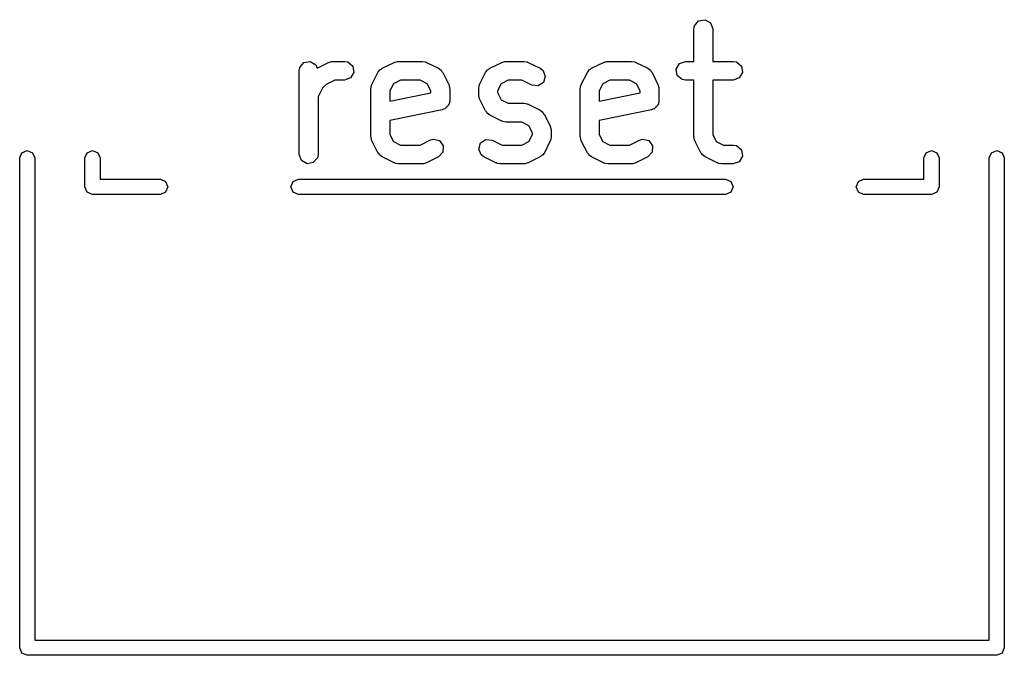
# Model space of a CAD drawing. Extents: x 128.4 to 208.6, y -114.5 to -26.6.
# Tile 6 of 16: x 174.6 to 182.4, y -114.5 to -109.5. Entities that reach past the tile are written whole.
import ezdxf

# ---------------------------------------------------------------- set-up
doc = ezdxf.new("R2010")
doc.units = 0
doc.layers.add('BLACK', color=7, linetype='CONTINUOUS')

msp = doc.modelspace()

# ---------------------------------------------------------------- linework, layer by layer
at = {"layer": 'BLACK', "linetype": 'CONTINUOUS'}
for p, q in [((179.953, -109.537), (179.986, -109.497)), ((179.986, -109.497), (180.037, -109.489)), ((180.037, -109.489), (180.081, -109.514)), ((180.081, -109.514), (180.099, -109.562)), ((179.949, -109.562), (179.953, -109.537)), ((179.949, -109.821), (179.949, -109.562)), ((180.099, -109.562), (180.099, -109.821)), ((176.81, -109.87), (176.843, -109.831)), ((176.843, -109.831), (176.894, -109.822)), ((176.894, -109.822), (176.938, -109.848)), ((176.948, -109.874), (177.038, -109.829)), ((177.038, -109.829), (177.063, -109.821)), ((177.063, -109.821), (177.067, -109.822)), ((177.067, -109.822), (177.071, -109.821)), ((177.071, -109.821), (177.167, -109.821)), ((177.167, -109.821), (177.192, -109.825)), ((177.192, -109.825), (177.232, -109.858)), ((177.466, -109.876), (177.562, -109.829)), ((177.562, -109.829), (177.587, -109.821)), ((177.587, -109.821), (177.591, -109.822)), ((177.591, -109.822), (177.595, -109.821)), ((177.595, -109.821), (177.786, -109.821)), ((177.786, -109.821), (177.811, -109.825)), ((177.811, -109.825), (177.815, -109.828)), ((177.815, -109.828), (177.819, -109.829)), ((177.819, -109.829), (177.914, -109.876)), ((178.324, -109.876), (178.419, -109.829)), ((178.419, -109.829), (178.444, -109.821)), ((178.444, -109.821), (178.448, -109.822)), ((178.448, -109.822), (178.452, -109.821)), ((178.452, -109.821), (178.595, -109.821)), ((178.595, -109.821), (178.621, -109.825)), ((178.621, -109.825), (178.624, -109.828)), ((178.624, -109.828), (178.629, -109.829)), ((178.629, -109.829), (178.724, -109.876)), ((179.133, -109.876), (179.228, -109.829)), ((179.228, -109.829), (179.253, -109.821)), ((179.253, -109.821), (179.258, -109.822)), ((179.258, -109.822), (179.262, -109.821)), ((179.262, -109.821), (179.452, -109.821)), ((179.452, -109.821), (179.478, -109.825)), ((179.478, -109.825), (179.481, -109.828)), ((179.481, -109.828), (179.486, -109.829)), ((179.486, -109.829), (179.581, -109.876)), ((179.807, -109.883), (179.833, -109.838)), ((179.833, -109.838), (179.881, -109.821)), ((179.881, -109.821), (179.949, -109.821)), ((180.099, -109.821), (180.262, -109.821)), ((180.262, -109.821), (180.288, -109.825)), ((180.288, -109.825), (180.327, -109.858)), ((176.806, -109.896), (176.81, -109.87)), ((176.806, -110.562), (176.806, -109.896)), ((176.938, -109.848), (176.948, -109.874)), ((177.241, -109.909), (177.215, -109.953)), ((177.232, -109.858), (177.241, -109.909)), ((177.385, -110.005), (177.433, -109.91)), ((177.433, -109.91), (177.448, -109.889)), ((177.448, -109.889), (177.459, -109.884)), ((177.459, -109.884), (177.466, -109.876)), ((177.914, -109.876), (177.935, -109.892)), ((177.935, -109.892), (177.94, -109.902)), ((177.94, -109.902), (177.948, -109.91)), ((177.948, -109.91), (177.996, -110.005)), ((178.242, -110.005), (178.29, -109.91)), ((178.29, -109.91), (178.306, -109.889)), ((178.306, -109.889), (178.316, -109.884)), ((178.316, -109.884), (178.324, -109.876)), ((178.724, -109.876), (178.745, -109.892)), ((178.745, -109.892), (178.765, -109.939)), ((179.052, -110.005), (179.1, -109.91)), ((179.1, -109.91), (179.115, -109.889)), ((179.115, -109.889), (179.125, -109.884)), ((179.125, -109.884), (179.133, -109.876)), ((179.581, -109.876), (179.602, -109.892)), ((179.602, -109.892), (179.607, -109.902)), ((179.607, -109.902), (179.615, -109.91)), ((179.615, -109.91), (179.662, -110.005)), ((179.816, -109.933), (179.807, -109.883)), ((180.336, -109.909), (180.31, -109.953)), ((180.327, -109.858), (180.336, -109.909)), ((177.089, -109.971), (177.021, -110.005)), ((177.167, -109.971), (177.089, -109.971)), ((177.215, -109.953), (177.167, -109.971)), ((177.613, -109.971), (177.556, -109.999)), ((177.768, -109.971), (177.613, -109.971)), ((177.825, -109.999), (177.768, -109.971)), ((178.47, -109.971), (178.413, -109.999)), ((178.578, -109.971), (178.47, -109.971)), ((178.657, -110.01), (178.578, -109.971)), ((178.751, -109.988), (178.708, -110.016)), ((178.765, -109.939), (178.751, -109.988)), ((179.28, -109.971), (179.223, -109.999)), ((179.435, -109.971), (179.28, -109.971)), ((179.492, -109.999), (179.435, -109.971)), ((179.855, -109.966), (179.816, -109.933)), ((179.881, -109.971), (179.855, -109.966)), ((179.949, -109.971), (179.881, -109.971)), ((179.949, -110.42), (179.949, -109.971)), ((180.262, -109.971), (180.099, -109.971)), ((180.099, -109.971), (180.099, -110.402)), ((180.31, -109.953), (180.262, -109.971)), ((176.99, -110.035), (176.956, -110.104)), ((177.021, -110.005), (176.99, -110.035)), ((177.377, -110.039), (177.382, -110.013)), ((177.377, -110.42), (177.377, -110.039)), ((177.382, -110.013), (177.385, -110.009)), ((177.385, -110.009), (177.385, -110.005)), ((177.556, -109.999), (177.527, -110.056)), ((177.527, -110.056), (177.527, -110.138)), ((177.527, -110.138), (177.854, -110.072)), ((177.854, -110.056), (177.825, -109.999)), ((177.854, -110.072), (177.854, -110.056)), ((177.996, -110.005), (178.003, -110.03)), ((178.003, -110.03), (178.002, -110.034)), ((178.002, -110.034), (178.004, -110.039)), ((178.004, -110.039), (178.004, -110.134)), ((178.235, -110.039), (178.239, -110.013)), ((178.235, -110.086), (178.235, -110.039)), ((178.239, -110.013), (178.242, -110.009)), ((178.242, -110.009), (178.242, -110.005)), ((178.413, -109.999), (178.385, -110.056)), ((178.385, -110.056), (178.385, -110.068)), ((178.385, -110.068), (178.413, -110.126)), ((178.708, -110.016), (178.657, -110.01)), ((179.044, -110.039), (179.049, -110.013)), ((179.044, -110.42), (179.044, -110.039)), ((179.049, -110.013), (179.051, -110.009)), ((179.051, -110.009), (179.052, -110.005)), ((179.223, -109.999), (179.194, -110.056)), ((179.194, -110.056), (179.194, -110.138)), ((179.194, -110.138), (179.52, -110.072)), ((179.52, -110.056), (179.492, -109.999)), ((179.52, -110.072), (179.52, -110.056)), ((179.662, -110.005), (179.67, -110.03)), ((179.67, -110.03), (179.669, -110.034)), ((179.669, -110.034), (179.67, -110.039)), ((179.67, -110.039), (179.67, -110.134)), ((176.956, -110.104), (176.956, -110.562)), ((178.004, -110.134), (177.999, -110.159)), ((178.236, -110.09), (178.235, -110.086)), ((178.235, -110.095), (178.236, -110.09)), ((178.242, -110.12), (178.235, -110.095)), ((178.29, -110.215), (178.242, -110.12)), ((178.413, -110.126), (178.47, -110.154)), ((179.67, -110.134), (179.666, -110.159)), ((177.943, -110.207), (177.527, -110.291)), ((177.954, -110.201), (177.943, -110.207)), ((177.966, -110.199), (177.954, -110.201)), ((177.975, -110.188), (177.966, -110.199)), ((177.987, -110.181), (177.975, -110.188)), ((177.991, -110.169), (177.987, -110.181)), ((177.999, -110.159), (177.991, -110.169)), ((178.298, -110.223), (178.29, -110.215)), ((178.303, -110.233), (178.298, -110.223)), ((178.47, -110.154), (178.595, -110.154)), ((178.595, -110.154), (178.621, -110.159)), ((178.621, -110.159), (178.624, -110.161)), ((178.624, -110.161), (178.629, -110.162)), ((178.629, -110.162), (178.724, -110.21)), ((178.724, -110.21), (178.745, -110.225)), ((178.745, -110.225), (178.749, -110.235)), ((179.61, -110.207), (179.194, -110.291)), ((179.621, -110.201), (179.61, -110.207)), ((179.633, -110.199), (179.621, -110.201)), ((179.642, -110.188), (179.633, -110.199)), ((179.654, -110.181), (179.642, -110.188)), ((179.658, -110.169), (179.654, -110.181)), ((179.666, -110.159), (179.658, -110.169)), ((177.527, -110.291), (177.527, -110.402)), ((178.324, -110.249), (178.303, -110.233)), ((178.419, -110.296), (178.324, -110.249)), ((178.423, -110.297), (178.419, -110.296)), ((178.427, -110.3), (178.423, -110.297)), ((178.452, -110.304), (178.427, -110.3)), ((178.578, -110.304), (178.452, -110.304)), ((178.635, -110.333), (178.578, -110.304)), ((178.749, -110.235), (178.758, -110.243)), ((178.758, -110.243), (178.805, -110.338)), ((179.194, -110.291), (179.194, -110.402)), ((178.663, -110.39), (178.635, -110.333)), ((178.805, -110.338), (178.813, -110.363)), ((178.813, -110.363), (178.812, -110.368)), ((178.812, -110.368), (178.813, -110.372)), ((178.813, -110.372), (178.813, -110.42)), ((177.379, -110.424), (177.377, -110.42)), ((177.378, -110.428), (177.379, -110.424)), ((177.385, -110.453), (177.378, -110.428)), ((177.433, -110.548), (177.385, -110.453)), ((177.527, -110.402), (177.556, -110.459)), ((177.556, -110.459), (177.613, -110.487)), ((177.768, -110.487), (177.847, -110.448)), ((177.847, -110.448), (177.872, -110.44)), ((177.872, -110.44), (177.922, -110.452)), ((177.922, -110.452), (177.953, -110.493)), ((178.249, -110.47), (178.292, -110.442)), ((178.292, -110.442), (178.343, -110.448)), ((178.343, -110.448), (178.422, -110.487)), ((178.578, -110.487), (178.635, -110.459)), ((178.635, -110.459), (178.663, -110.402)), ((178.663, -110.402), (178.663, -110.39)), ((178.805, -110.453), (178.758, -110.548)), ((178.806, -110.449), (178.805, -110.453)), ((178.809, -110.445), (178.806, -110.449)), ((178.813, -110.42), (178.809, -110.445)), ((179.046, -110.424), (179.044, -110.42)), ((179.045, -110.428), (179.046, -110.424)), ((179.052, -110.453), (179.045, -110.428)), ((179.1, -110.548), (179.052, -110.453)), ((179.194, -110.402), (179.223, -110.459)), ((179.223, -110.459), (179.28, -110.487)), ((179.435, -110.487), (179.514, -110.448)), ((179.514, -110.448), (179.539, -110.44)), ((179.539, -110.44), (179.589, -110.452)), ((179.589, -110.452), (179.62, -110.493)), ((179.95, -110.424), (179.949, -110.42)), ((179.949, -110.428), (179.95, -110.424)), ((179.957, -110.453), (179.949, -110.428)), ((180.004, -110.548), (179.957, -110.453)), ((180.099, -110.402), (180.127, -110.459)), ((180.127, -110.459), (180.184, -110.487)), ((174.598, -110.548), (174.64, -110.53)), ((174.64, -110.53), (174.682, -110.548)), ((175.118, -110.548), (175.16, -110.53)), ((175.16, -110.53), (175.202, -110.548)), ((177.613, -110.487), (177.768, -110.487)), ((177.953, -110.493), (177.95, -110.545)), ((178.235, -110.519), (178.249, -110.47)), ((178.255, -110.566), (178.235, -110.519)), ((178.422, -110.487), (178.578, -110.487)), ((179.28, -110.487), (179.435, -110.487)), ((179.62, -110.493), (179.616, -110.545)), ((180.184, -110.487), (180.262, -110.487)), ((180.262, -110.487), (180.288, -110.492)), ((180.288, -110.492), (180.327, -110.525)), ((180.327, -110.525), (180.336, -110.575)), ((181.798, -110.548), (181.84, -110.53)), ((181.84, -110.53), (181.882, -110.548)), ((182.318, -110.548), (182.36, -110.53)), ((182.36, -110.53), (182.402, -110.548)), ((174.58, -110.59), (174.598, -110.548)), ((174.58, -114.49), (174.58, -110.59)), ((174.682, -110.548), (174.7, -110.59)), ((174.7, -110.59), (174.7, -114.43)), ((175.1, -110.59), (175.118, -110.548)), ((175.1, -110.82), (175.1, -110.59)), ((175.202, -110.548), (175.22, -110.59)), ((175.22, -110.59), (175.22, -110.76)), ((176.823, -110.611), (176.806, -110.562)), ((176.868, -110.636), (176.823, -110.611)), ((176.951, -110.588), (176.918, -110.627)), ((176.956, -110.562), (176.951, -110.588)), ((177.441, -110.556), (177.433, -110.548)), ((177.446, -110.566), (177.441, -110.556)), ((177.466, -110.582), (177.446, -110.566)), ((177.562, -110.629), (177.466, -110.582)), ((177.914, -110.582), (177.819, -110.629)), ((177.95, -110.545), (177.914, -110.582)), ((178.276, -110.582), (178.255, -110.566)), ((178.371, -110.629), (178.276, -110.582)), ((178.724, -110.582), (178.629, -110.629)), ((178.732, -110.574), (178.724, -110.582)), ((178.742, -110.569), (178.732, -110.574)), ((178.758, -110.548), (178.742, -110.569)), ((179.108, -110.556), (179.1, -110.548)), ((179.112, -110.566), (179.108, -110.556)), ((179.133, -110.582), (179.112, -110.566)), ((179.228, -110.629), (179.133, -110.582)), ((179.581, -110.582), (179.486, -110.629)), ((179.616, -110.545), (179.581, -110.582)), ((180.012, -110.556), (180.004, -110.548)), ((180.017, -110.566), (180.012, -110.556)), ((180.038, -110.582), (180.017, -110.566)), ((180.133, -110.629), (180.038, -110.582)), ((180.31, -110.62), (180.262, -110.637)), ((180.336, -110.575), (180.31, -110.62)), ((181.78, -110.59), (181.798, -110.548)), ((181.78, -110.76), (181.78, -110.59)), ((181.882, -110.548), (181.9, -110.59)), ((181.9, -110.59), (181.9, -110.82)), ((182.3, -110.59), (182.318, -110.548)), ((182.3, -114.43), (182.3, -110.59)), ((182.402, -110.548), (182.42, -110.59)), ((182.42, -110.59), (182.42, -114.49)), ((176.918, -110.627), (176.868, -110.636)), ((177.566, -110.63), (177.562, -110.629)), ((177.57, -110.633), (177.566, -110.63)), ((177.595, -110.637), (177.57, -110.633)), ((177.786, -110.637), (177.595, -110.637)), ((177.79, -110.636), (177.786, -110.637)), ((177.794, -110.637), (177.79, -110.636)), ((177.819, -110.629), (177.794, -110.637)), ((178.376, -110.63), (178.371, -110.629)), ((178.379, -110.633), (178.376, -110.63)), ((178.405, -110.637), (178.379, -110.633)), ((178.595, -110.637), (178.405, -110.637)), ((178.599, -110.636), (178.595, -110.637)), ((178.604, -110.637), (178.599, -110.636)), ((178.629, -110.629), (178.604, -110.637)), ((179.233, -110.63), (179.228, -110.629)), ((179.236, -110.633), (179.233, -110.63)), ((179.262, -110.637), (179.236, -110.633)), ((179.452, -110.637), (179.262, -110.637)), ((179.457, -110.636), (179.452, -110.637)), ((179.461, -110.637), (179.457, -110.636)), ((179.486, -110.629), (179.461, -110.637)), ((180.138, -110.63), (180.133, -110.629)), ((180.141, -110.633), (180.138, -110.63)), ((180.167, -110.637), (180.141, -110.633)), ((180.262, -110.637), (180.167, -110.637)), ((175.22, -110.76), (175.7, -110.76)), ((175.7, -110.76), (175.742, -110.778)), ((175.742, -110.778), (175.76, -110.82)), ((176.74, -110.82), (176.758, -110.778)), ((176.758, -110.778), (176.8, -110.76)), ((176.8, -110.76), (180.2, -110.76)), ((180.2, -110.76), (180.242, -110.778)), ((180.242, -110.778), (180.26, -110.82)), ((181.24, -110.82), (181.258, -110.778)), ((181.258, -110.778), (181.3, -110.76)), ((181.3, -110.76), (181.78, -110.76)), ((175.118, -110.862), (175.1, -110.82)), ((175.76, -110.82), (175.742, -110.862)), ((176.758, -110.862), (176.74, -110.82)), ((180.26, -110.82), (180.242, -110.862)), ((181.258, -110.862), (181.24, -110.82)), ((181.9, -110.82), (181.882, -110.862)), ((175.16, -110.88), (175.118, -110.862)), ((175.7, -110.88), (175.16, -110.88)), ((175.742, -110.862), (175.7, -110.88)), ((176.8, -110.88), (176.758, -110.862)), ((180.2, -110.88), (176.8, -110.88)), ((180.242, -110.862), (180.2, -110.88)), ((181.3, -110.88), (181.258, -110.862)), ((181.84, -110.88), (181.3, -110.88)), ((181.882, -110.862), (181.84, -110.88)), ((174.7, -114.43), (182.3, -114.43)), ((174.598, -114.532), (174.58, -114.49)), ((174.64, -114.55), (174.598, -114.532)), ((182.402, -114.532), (182.36, -114.55)), ((182.42, -114.49), (182.402, -114.532)), ((182.36, -114.55), (174.64, -114.55))]:
    msp.add_line(p, q, dxfattribs=at)

doc.saveas('drawing.dxf')
